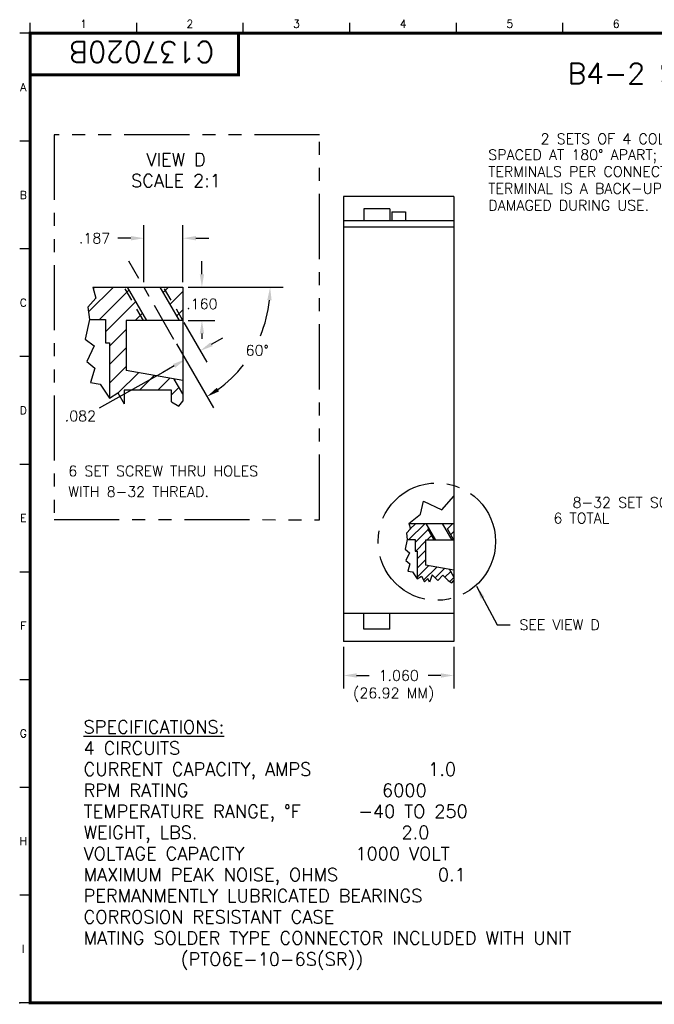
# Model space of a CAD drawing. Extents: x 0 to 15.4, y 0 to 9.4.
# Tile 1 of 3: x 0 to 6.1, y 0 to 9.4. Entities that reach past the tile are written whole.
import ezdxf
from ezdxf.enums import TextEntityAlignment as Align

# ---------------------------------------------------------------- set-up
doc = ezdxf.new("R2010")
doc.units = 0
doc.header["$LTSCALE"] = 0.5
doc.header["$MEASUREMENT"] = 0
for name, pattern in [('CENTER', [2, 1.25, -0.25, 0.25, -0.25]), ('CENTER2', [1.125, 0.75, -0.125, 0.125, -0.125]), ('HIDDEN', [0.375, 0.25, -0.125]), ('PHANTOM', [2.5, 1.25, -0.25, 0.25, -0.25, 0.25, -0.25])]:
    doc.linetypes.add(name, pattern=pattern)
doc.layers.get('0').update_dxf_attribs({"linetype": 'CONTINUOUS'})
for name, color, linetype in [('BORDER', 1, 'CONTINUOUS'), ('CENTER', 4, 'CENTER'), ('CONSTRUCTIONS', 10, 'CONTINUOUS'), ('DIMENSIONS', 4, 'CONTINUOUS'), ('HIDDEN', 3, 'HIDDEN'), ('OBJECTS', 1, 'CONTINUOUS'), ('ROTOR', 1, 'CONTINUOUS'), ('SECTION', 7, 'PHANTOM'), ('TEXT', 7, 'CONTINUOUS')]:
    doc.layers.add(name, color=color, linetype=linetype)
doc.styles.get("Standard").update_dxf_attribs({"font": 'romans.shx'})
doc.dimstyles.new('JOHNS', dxfattribs={"dimtxt": 0.1, "dimasz": 0.18, "dimexe": 0.18, "dimexo": 0.0625, "dimgap": 0.09, "dimtad": 0, "dimtih": 1, "dimtoh": 1, "dimdec": 4, "dimzin": 0, "dimdsep": 46, "dimtxsty": 'Standard', "dimcen": 0.0625, "dimclrd": 256, "dimclre": 256, "dimclrt": 256, "dimadec": 0, "dimazin": 0, "dimtp": 0.001, "dimtm": 0.001, "dimtfac": 1, "dimtdec": 4, "dimtofl": 0, "dimtmove": 0, "dimatfit": 3, "dimfxl": 1, "dimtolj": 1, "dimtzin": 0, "dimarcsym": 0})

# ---------------------------------------------------------------- blocks, each defined once
blk = doc.blocks.new('*X1')
at = {"color": 0}
for p, q in [((12.6823, 4.0203), (12.9199, 4.2579)), ((12.7267, 4.2414), (12.7432, 4.2579)), ((13.3994, 4.207), (13.4503, 4.2579)), ((12.7857, 3.9469), (13.0709, 4.2321)), ((13.4641, 4.095), (13.5874, 4.2182)), ((12.8444, 3.8288), (13.1356, 4.12)), ((13.1303, 3.9379), (13.2003, 4.0079)), ((13.5288, 3.9829), (13.5874, 4.0414)), ((12.8844, 3.692), (13.0444, 3.852)), ((12.8844, 3.5152), (13.0444, 3.6752)), ((12.8844, 3.3384), (13.0444, 3.4984)), ((12.9642, 3.2415), (13.1603, 3.4376)), ((13.1714, 3.2719), (13.3106, 3.4111)), ((13.3482, 3.2719), (13.4609, 3.3846)), ((13.4774, 3.2243), (13.5508, 3.2978)), ((13.5483, 3.1185), (13.5541, 3.1243))]:
    blk.add_line(p, q, dxfattribs=at)
blk = doc.blocks.new('*X2')
at = {"color": 0}
for p, q in [((3.7363, 4.4434), (3.8884, 4.5955)), ((3.7466, 4.5421), (3.8035, 4.5989)), ((3.7968, 4.4155), (3.9208, 4.5395)), ((4.1055, 4.5475), (4.157, 4.5989)), ((3.9086, 4.4389), (3.9531, 4.4835)), ((4.1379, 4.4914), (4.1683, 4.5219)), ((3.8024, 4.3327), (3.8968, 4.4271)), ((3.8168, 4.2588), (3.8968, 4.3388)), ((3.8168, 4.1704), (3.8968, 4.2504)), ((3.8168, 4.082), (3.9283, 4.1935)), ((3.8778, 4.0546), (4.0035, 4.1802)), ((3.9887, 4.0771), (4.0786, 4.167)), ((4.0814, 4.0814), (4.1386, 4.1386)), ((4.1289, 4.0405), (4.1683, 4.0799))]:
    blk.add_line(p, q, dxfattribs=at)

msp = doc.modelspace()

# ---------------------------------------------------------------- linework, layer by layer
msp.add_point((0, 0))
at = {"layer": 'BORDER'}
for p, q in [((0.1, 9.3), (0.1, 9.4)), ((1.123, 9.3), (1.123, 9.4)), ((2.146, 9.3), (2.146, 9.4)), ((3.169, 9.3), (3.169, 9.4)), ((4.192, 9.3), (4.192, 9.4)), ((5.215, 9.3), (5.215, 9.4)), ((0.1, 9.3), (0, 9.3)), ((0.1, 8.264), (0, 8.264)), ((0.1, 7.231), (0, 7.231)), ((0.1, 6.198), (0, 6.198)), ((0.1, 5.165), (0, 5.165)), ((0.1, 4.132), (0, 4.132)), ((0.1, 3.099), (0, 3.099)), ((0.1, 2.066), (0, 2.066)), ((0.1, 1.033), (0, 1.033)), ((0.1, 0), (0, 0))]:
    msp.add_line(p, q, dxfattribs=at)
at = {"layer": 'BORDER', "const_width": 0.028}
msp.add_lwpolyline([(0.1, 0), (0.1, 9.3), (15.4, 9.3), (15.4, 0)], close=True, dxfattribs=at)
msp.add_lwpolyline([(0.1, 8.9), (2.1, 8.9), (2.1, 9.3)], dxfattribs=at)
at = {"layer": 'CENTER', "linetype": 'CENTER2'}
msp.add_line((1.481, 6.3638), (1.048, 7.1138), dxfattribs=at)
at = {"layer": 'CENTER', "color": 7}
msp.add_circle((4.0043, 4.4237), 0.5634, dxfattribs=at)
at = {"layer": 'CONSTRUCTIONS'}
for p, q in [((4.0531, 4.7271), (4.1683, 4.8596)), ((3.8484, 4.6876), (3.8771, 4.8132)), ((3.8771, 4.8132), (4.0531, 4.7271)), ((3.7356, 4.5989), (3.8484, 4.6876)), ((3.9166, 4.0702), (3.8868, 4.0393)), ((3.9346, 4.0343), (3.9166, 4.0702)), ((3.9597, 4.1061), (3.9346, 4.0343)), ((4.0136, 4.0522), (3.9597, 4.1061)), ((4.0603, 4.1025), (4.0136, 4.0522)), ((4.1133, 4.0494), (4.0603, 4.1025))]:
    msp.add_line(p, q, dxfattribs=at)
at = {"layer": 'DIMENSIONS', "linetype": 'Continuous'}
for p, q in [((1.1923, 6.9138), (1.1923, 7.4587)), ((1.5666, 6.9138), (1.5666, 7.4587)), ((1.0673, 7.3337), (0.9423, 7.3337)), ((1.6916, 7.3337), (1.8166, 7.3337)), ((1.7492, 6.9888), (1.7492, 7.1138)), ((1.6166, 6.8638), (2.529, 6.8638)), ((1.6166, 6.8638), (1.8742, 6.8638)), ((1.6166, 6.5438), (1.8742, 6.5438)), ((1.7492, 6.4188), (1.7492, 6.3683)), ((1.506, 6.3205), (1.8606, 5.7062))]:
    msp.add_line(p, q, dxfattribs=at)
at = {"layer": 'DIMENSIONS'}
for p, q in [((1.5756, 6.5268), (1.7955, 6.1459)), ((1.8413, 6.3166), (1.9495, 6.3791)), ((1.3743, 6.047), (0.7628, 5.7039)), ((1.4826, 6.1095), (1.3743, 6.047)), ((3.1083, 3.4146), (3.1083, 3.0149)), ((4.1683, 3.4146), (4.1683, 3.0149)), ((3.2333, 3.1399), (3.3555, 3.1399)), ((4.0433, 3.1399), (3.9212, 3.1399))]:
    msp.add_line(p, q, dxfattribs=at)
at = {"layer": 'DIMENSIONS', "linetype": 'Continuous'}
for start, end in [(337.41645, 354.08675), (305.91325, 322.0402)]:
    msp.add_arc((1.1923, 6.8638), 1.2117, start, end, dxfattribs=at)
for points in [[(1.0673, 7.3545), (1.0673, 7.3129), (1.1923, 7.3337)], [(1.6916, 7.3545), (1.6916, 7.3129), (1.5666, 7.3337)], [(1.7284, 6.9888), (1.7701, 6.9888), (1.7492, 6.8638)], [(2.3768, 6.7401), (2.4184, 6.7379), (2.404, 6.8638)], [(1.7284, 6.4188), (1.7701, 6.4188), (1.7492, 6.5438)], [(1.9144, 5.865), (1.8917, 5.8999), (1.7981, 5.8144)]]:
    msp.add_solid(points, dxfattribs=at)
at = {"layer": 'DIMENSIONS'}
for points in [[(1.8309, 6.3347), (1.8517, 6.2986), (1.733, 6.2541)], [(1.4722, 6.1276), (1.493, 6.0915), (1.5908, 6.172)], [(3.2333, 3.1607), (3.2333, 3.119), (3.1083, 3.1399)], [(4.0433, 3.1607), (4.0433, 3.119), (4.1683, 3.1399)]]:
    msp.add_solid(points, dxfattribs=at)
at = {"layer": 'HIDDEN'}
for p, q in [((1.1877, 6.5438), (1.0029, 6.8638)), ((1.5664, 6.5438), (1.3817, 6.8638)), ((3.9788, 4.4389), (3.8865, 4.5989)), ((4.1682, 4.4389), (4.0758, 4.5989))]:
    msp.add_line(p, q, dxfattribs=at)
at = {"layer": 'OBJECTS'}
for p, q in [((3.1083, 7.7333), (3.1083, 3.4646)), ((4.1683, 7.7333), (3.1083, 7.7333)), ((4.1683, 7.7333), (4.1683, 3.4646)), ((3.3033, 7.6153), (3.3033, 7.5014)), ((3.5533, 7.6153), (3.3033, 7.6153)), ((3.5533, 7.6153), (3.5533, 7.5014)), ((3.5733, 7.5874), (3.5733, 7.5014)), ((3.5733, 7.5874), (3.7033, 7.5874)), ((3.7033, 7.5874), (3.7033, 7.5014)), ((3.3033, 3.5826), (3.3033, 3.7339)), ((3.5533, 3.5826), (3.5533, 3.7339)), ((3.5533, 3.5826), (3.3033, 3.5826)), ((4.1683, 3.4646), (3.1083, 3.4646))]:
    msp.add_line(p, q, dxfattribs=at)
at = {"layer": 'ROTOR'}
for p, q in [((4.1683, 7.5014), (3.1083, 7.5014)), ((4.1683, 7.4389), (3.1083, 7.4389)), ((0.7011, 6.8638), (1.5666, 6.8638)), ((0.7011, 6.8638), (0.7318, 6.7598)), ((1.22, 6.5438), (1.0353, 6.8638)), ((1.5341, 6.5438), (1.3493, 6.8638)), ((1.5666, 6.8638), (1.5666, 5.77)), ((0.7318, 6.7598), (0.6552, 6.6731)), ((0.6552, 6.6731), (0.6716, 6.5528)), ((0.6716, 6.5528), (0.6297, 6.367)), ((0.6716, 6.5528), (0.8236, 6.5528)), ((0.8236, 6.5528), (0.8236, 6.3313)), ((1.5666, 6.5438), (1.0236, 6.5438)), ((1.0236, 6.5438), (1.0236, 6.064)), ((0.6297, 6.367), (0.7165, 6.3006)), ((0.8236, 6.3313), (0.8636, 6.3313)), ((0.8636, 6.3313), (0.8636, 5.8006)), ((0.7165, 6.3006), (0.645, 6.1526)), ((0.645, 6.1526), (0.7216, 6.0863)), ((0.7216, 6.0863), (0.6807, 5.9485)), ((1.5666, 5.9683), (1.0236, 6.064)), ((1.5666, 5.8405), (1.4845, 5.9827)), ((0.6807, 5.9485), (0.7726, 5.9332)), ((0.7726, 5.9332), (0.8636, 5.8006)), ((1.4566, 5.8779), (1.0036, 5.8779)), ((1.0036, 5.8779), (1.0036, 5.7444)), ((1.4566, 5.7647), (1.4566, 5.8779)), ((0.8636, 5.8006), (0.9411, 5.8516)), ((0.9411, 5.8516), (1.0036, 5.7444)), ((1.4566, 5.7647), (1.5282, 5.724)), ((1.5282, 5.724), (1.5666, 5.77)), ((3.7509, 4.547), (3.7126, 4.5036)), ((3.7356, 4.5989), (3.7509, 4.547)), ((3.7356, 4.5989), (4.1683, 4.5989)), ((3.995, 4.4389), (3.9026, 4.5989)), ((4.152, 4.4389), (4.0597, 4.5989)), ((4.1683, 4.5989), (4.1683, 4.052)), ((3.7208, 4.4434), (3.6998, 4.3505)), ((3.7126, 4.5036), (3.7208, 4.4434)), ((3.7208, 4.4434), (3.7968, 4.4434)), ((3.7968, 4.4434), (3.7968, 4.3327)), ((3.8968, 4.4389), (3.8968, 4.199)), ((4.1683, 4.4389), (3.8968, 4.4389)), ((3.6998, 4.3505), (3.7432, 4.3173)), ((3.7432, 4.3173), (3.7075, 4.2434)), ((3.7968, 4.3327), (3.8168, 4.3327)), ((3.8168, 4.3327), (3.8168, 4.0673)), ((3.7075, 4.2434), (3.7458, 4.2102)), ((3.7458, 4.2102), (3.7254, 4.1413)), ((4.1683, 4.1512), (3.8968, 4.199)), ((4.1683, 4.0873), (4.1272, 4.1584)), ((3.7254, 4.1413), (3.7713, 4.1337)), ((3.7713, 4.1337), (3.8168, 4.0673)), ((3.8168, 4.0673), (3.8555, 4.0928)), ((3.8555, 4.0928), (3.8868, 4.0393)), ((4.1133, 4.0494), (4.1491, 4.0291)), ((4.1491, 4.0291), (4.1683, 4.052)), ((4.1683, 3.7339), (3.1083, 3.7339))]:
    msp.add_line(p, q, dxfattribs=at)
at = {"layer": 'SECTION'}
msp.add_lwpolyline([(0.3311, 4.6353), (2.8777, 4.6341), (2.8789, 8.3248), (0.3323, 8.326)], close=True, dxfattribs=at)

# ---------------------------------------------------------------- block references
at = {"layer": 'CONSTRUCTIONS'}
msp.add_blockref('*X2', (0, 0), dxfattribs=at)
at = {"layer": 'ROTOR'}
msp.add_blockref('*X1', (-12.0207, 2.6059), dxfattribs=at)

# ---------------------------------------------------------------- texts
at = {"layer": 'DIMENSIONS'}
for s, height, p in [('B4-2 SLIP RING ASSEMBLY', 0.2, (5.258, 8.8138)), ('SPACED AT 180%%D APART; THERE ARE TWO ', 0.1, (4.4982, 8.0846)), ('TERMINALS PER CONNECTION, THE EXTRA', 0.1, (4.4982, 7.9227)), ('TERMINAL IS A BACK-UP IN CASE ONE SET IS ', 0.1, (4.4982, 7.7608)), ('DAMAGED DURING USE.', 0.1, (4.4982, 7.5989)), ('6 SET SCREW THRU HOLES ', 0.1, (0.4666, 5.0512)), ('WITH 8-32 THREAD.', 0.1, (0.4666, 4.8522)), ('6 TOTAL', 0.1, (5.1236, 4.5985)), ('(26.92 MM)', 0.1, (3.2003, 2.9217)), ('%%USPECIFICATIONS:', 0.125, (0.6136, 2.5836)), ('4 CIRCUITS', 0.125, (0.6136, 2.3812)), ('CURRENT CAPACITY, AMPS          1.0', 0.125, (0.6136, 2.1788)), ('RPM RATING                   6000', 0.125, (0.6136, 1.9764)), ('TEMPERATURE RANGE, %%DF    -40 TO 250', 0.125, (0.6136, 1.7741)), ('WEIGHT, LBS.                    2.0', 0.125, (0.6136, 1.5717)), ('VOLTAGE CAPACITY          1000 VOLT', 0.125, (0.6136, 1.3693)), ('MAXIMUM PEAK NOISE, OHMS        0.1', 0.125, (0.6136, 1.1669)), ('PERMANMENTLY LUBRICATED BEARINGS', 0.125, (0.6136, 0.9645)), ('CORROSION RESISTANT CASE', 0.125, (0.6136, 0.7622)), ('MATING SOLDER TYPE CONNECTOR INCLUDED WITH UNIT', 0.125, (0.6136, 0.5598)), ('          (PTO6E-10-6S(SR))', 0.125, (0.6136, 0.3569))]:
    msp.add_text(s, height=height, dxfattribs=at).set_placement(p)
for s, p in [('2 SETS OF 4 COLOR CODED SOLDER TERMINALS', (8.2532, 8.287)), ('8-32 SET SCREWS', (6.5845, 4.7994))]:
    msp.add_text(s, height=0.1, dxfattribs=at).set_placement(p, align=Align.MIDDLE_RIGHT)
for s, p in [('VIEW D', (1.5007, 8.1508)), ('SCALE 2:1', (1.5007, 7.9484))]:
    msp.add_text(s, height=0.125, dxfattribs=at).set_placement(p, align=Align.TOP_CENTER)
for s, p in [('.082', (0.5827, 5.6291)), ('1.060', (3.6383, 3.1399))]:
    msp.add_text(s, height=0.1, dxfattribs=at).set_placement(p, align=Align.MIDDLE_CENTER)
at = {"layer": 'DIMENSIONS', "char_height": 0.1}
for s, insert, attachment_point in [('\\A1;.187', (0.719, 7.3337), 5), ('\\A1;.160', (1.7492, 6.7038), 5), ('\\A1;60°', (2.2804, 6.2585), 5), ('SEE VIEW D', (4.7971, 3.6263), 4)]:
    msp.add_mtext(s, dxfattribs=dict(at, insert=insert, attachment_point=attachment_point))
at = {"layer": 'TEXT'}
for s, p in [('1', (0.6115, 9.33)), ('2', (1.6345, 9.33)), ('3', (2.6575, 9.33)), ('4', (3.6805, 9.33)), ('5', (4.7035, 9.33)), ('6', (5.7265, 9.33))]:
    msp.add_text(s, height=0.075, dxfattribs=at).set_placement(p, align=Align.BOTTOM_CENTER)
msp.add_text('C137020B', height=0.2, rotation=180, dxfattribs=at).set_placement((1.8663, 9.2198))
msp.add_text('A', height=0.075, dxfattribs=at).set_placement((0.0351, 8.782), align=Align.MIDDLE_CENTER)
for s, p in [('B', (0.0351, 7.749)), ('C', (0.0351, 6.716)), ('D', (0.0351, 5.683)), ('E', (0.0351, 4.65)), ('F', (0.0351, 3.617)), ('G', (0.0351, 2.584)), ('H', (0.0351, 1.551)), ('I', (0.0351, 0.518))]:
    msp.add_text(s, height=0.075, dxfattribs=at).set_placement(p, align=Align.MIDDLE)

# ---------------------------------------------------------------- leaders
at = {"layer": 'DIMENSIONS', "annotation_type": 0, "has_hookline": 1, "hookline_direction": 0}
msp.add_leader([(4.3855, 3.9953), (4.5821, 3.6263), (4.7071, 3.6263)], dimstyle='JOHNS', override={"dimasz": 0.125, "dimexe": 0.125, "dimexo": 0.05, "dimcen": 0.063}, dxfattribs=at)

doc.saveas('drawing.dxf')
